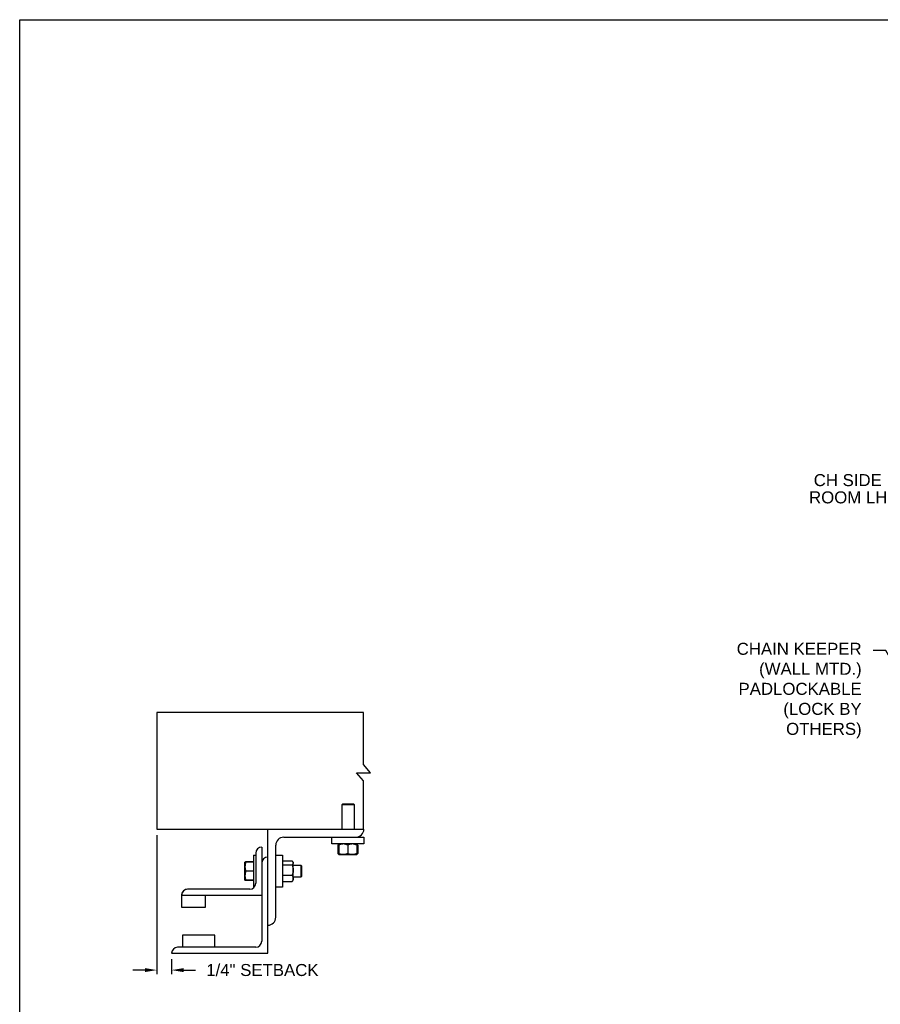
# Model space of a CAD drawing. Header units: inches. Extents: x 169.6 to 213.7, y 195.1 to 266.5.
# Tile 13 of 55: x 169.6 to 176.3, y 219.8 to 227.5. Entities that reach past the tile are written whole.
import ezdxf
from ezdxf import colors
from ezdxf.entities.mleader import LeaderData, LeaderLine
from ezdxf.math import Vec2, Vec3

# ---------------------------------------------------------------- set-up
doc = ezdxf.new("R2010")
doc.units = ezdxf.units.IN
doc.header["$LTSCALE"] = 0.25
doc.header["$MEASUREMENT"] = 0
doc.layers.add('ANNOTATIONS', color=1, linetype='Continuous')
doc.layers.add('DETAILS', color=4, linetype='Continuous')
doc.styles.add('ARIAL', font='arial.ttf', dxfattribs={"height": 0.09375})
doc.dimstyles.new('STANDARD$0', dxfattribs={"dimtxt": 0.09375, "dimasz": 0.09375, "dimexe": 0.03125, "dimexo": 0.046875, "dimgap": 0.09, "dimtad": 0, "dimtih": 1, "dimtoh": 1, "dimdec": 4, "dimzin": 0, "dimdsep": 46, "dimtxsty": 'ARIAL', "dimcen": 0.09, "dimadec": 0, "dimazin": 0, "dimtfac": 1, "dimtdec": 4, "dimtofl": 0, "dimtmove": 0, "dimatfit": 1, "dimfxl": 1, "dimtolj": 1, "dimtzin": 0, "dimarcsym": 0})

# ---------------------------------------------------------------- blocks, each defined once
blk = doc.blocks.new('*D47')
at = {"layer": 'ANNOTATIONS', "color": 0, "lineweight": -2, "transparency": 16777216}
for p, q in [((170.659, 221.1267), (170.659, 220.042)), ((170.7743, 220.1579), (170.7743, 220.042)), ((170.5653, 220.0733), (170.4715, 220.0733)), ((170.8681, 220.0733), (170.9618, 220.0733))]:
    blk.add_line(p, q, dxfattribs=at)
at = {"layer": 'ANNOTATIONS', "color": 0, "transparency": 16777216}
for points in [[(170.5653, 220.0889), (170.5653, 220.0577), (170.659, 220.0733)], [(170.8681, 220.0889), (170.8681, 220.0577), (170.7743, 220.0733)]]:
    blk.add_solid(points, dxfattribs=at)
at = {"layer": 'defpoints', "color": 0, "transparency": 16777216}
for p in [(170.659, 221.1735), (170.7743, 220.2048), (170.7743, 220.0733)]:
    blk.add_point(p, dxfattribs=at)
at = {"layer": 'ANNOTATIONS', "color": 0, "transparency": 16777216, "insert": (171.4827, 220.0733), "char_height": 0.09375, "attachment_point": 5, "style": 'ARIAL'}
blk.add_mtext('\\A1;1/4" SETBACK', dxfattribs=at)

msp = doc.modelspace()

# ---------------------------------------------------------------- linework, layer by layer
at = {"layer": 'defpoints'}
msp.add_lwpolyline([(189.05875, 214.75854), (169.58887, 214.75854), (169.58887, 227.49365), (189.05875, 227.49365)], close=True, dxfattribs=at)
at = {"layer": 'DETAILS'}
for p, q in [((172.32668, 221.61403), (172.27235, 221.67728)), ((172.27235, 221.55077), (172.21802, 221.61403)), ((172.21802, 221.61403), (172.32668, 221.61403)), ((172.11086, 221.37028), (172.10625, 221.36567)), ((172.10625, 221.17353), (172.10625, 221.36567)), ((172.10625, 221.36567), (172.2, 221.36567)), ((172.11086, 221.37028), (172.1954, 221.37028)), ((172.1954, 221.37028), (172.2, 221.36567)), ((172.2, 221.36567), (172.2, 221.17353)), ((171.52434, 220.20478), (171.52434, 221.17353)), ((171.64934, 221.11103), (172.27434, 221.11103)), ((172.02434, 221.05778), (172.02434, 221.11103)), ((172.27434, 221.11103), (172.27434, 221.05778)), ((171.47746, 221.0329), (171.47746, 220.29853)), ((171.58684, 220.48603), (171.58684, 221.04853)), ((172.27434, 221.05778), (172.02434, 221.05778)), ((172.07335, 221.0502), (172.07028, 221.0484)), ((172.07028, 221.0484), (172.07028, 220.98403)), ((172.07244, 221.0484), (172.07244, 220.98403)), ((172.07587, 221.05505), (172.07886, 221.05763)), ((172.07903, 221.04968), (172.07639, 221.0484)), ((172.07639, 221.0484), (172.07639, 220.98403)), ((172.07903, 221.0484), (172.07903, 220.98403)), ((172.14934, 221.0484), (172.14934, 220.98403)), ((172.21965, 221.0484), (172.21965, 220.98403)), ((172.22228, 221.0484), (172.22228, 220.98403)), ((172.22624, 221.0484), (172.22624, 220.98403)), ((172.2284, 221.0484), (172.2284, 220.98403)), ((171.41209, 220.9704), (171.43059, 220.9704)), ((171.41209, 220.9704), (171.41209, 220.7204)), ((171.43059, 220.98603), (171.43059, 220.75165)), ((171.58684, 220.9704), (171.64009, 220.9704)), ((171.64009, 220.9704), (171.64009, 220.7204)), ((172.07335, 220.98223), (172.07028, 220.98403)), ((172.07681, 220.98168), (172.07244, 220.98403)), ((172.07903, 220.97465), (172.07587, 220.97737)), ((172.07903, 220.98275), (172.07639, 220.98403)), ((172.07903, 220.97465), (172.21965, 220.97465)), ((171.34659, 220.91571), (171.3466, 220.91573)), ((171.34659, 220.91571), (171.34659, 220.91571)), ((171.34659, 220.77509), (171.34659, 220.91571)), ((171.41209, 220.91761), (171.35287, 220.91761)), ((171.41209, 220.91688), (171.35287, 220.91688)), ((171.41209, 220.91684), (171.35287, 220.91684)), ((171.41209, 220.91662), (171.35287, 220.91662)), ((171.41209, 220.91578), (171.35287, 220.91578)), ((171.64009, 220.91571), (171.64209, 220.91571)), ((171.64209, 220.7649), (171.64209, 220.9259)), ((171.64209, 220.9259), (171.71384, 220.9259)), ((171.64209, 220.8948), (171.71384, 220.8948)), ((171.71821, 220.92152), (171.72321, 220.91571)), ((171.72321, 220.77509), (171.72321, 220.91571)), ((171.72321, 220.89228), (171.78248, 220.89228)), ((171.78248, 220.89228), (171.78709, 220.88767)), ((171.78248, 220.89228), (171.78248, 220.79853)), ((171.78709, 220.88767), (171.78709, 220.80313)), ((171.41209, 220.84553), (171.35287, 220.84553)), ((171.64209, 220.8143), (171.71384, 220.8143)), ((171.78248, 220.79853), (171.72321, 220.79853)), ((171.78709, 220.80313), (171.78248, 220.79853)), ((171.34659, 220.77509), (171.34659, 220.77509)), ((171.3466, 220.77506), (171.3466, 220.77507)), ((171.34661, 220.77506), (171.3466, 220.77506)), ((171.34664, 220.77501), (171.34661, 220.77506)), ((171.35264, 220.77502), (171.35287, 220.77418)), ((171.35264, 220.77402), (171.35287, 220.77319)), ((171.41209, 220.77516), (171.35287, 220.77516)), ((171.41209, 220.77502), (171.35287, 220.77502)), ((171.41209, 220.77418), (171.35287, 220.77418)), ((171.41209, 220.77397), (171.35287, 220.77397)), ((171.41209, 220.77393), (171.35287, 220.77393)), ((171.41209, 220.77319), (171.35287, 220.77319)), ((171.41865, 220.7204), (171.41209, 220.7204)), ((171.64009, 220.7204), (171.58684, 220.7204)), ((171.64209, 220.77509), (171.64009, 220.77509)), ((171.64209, 220.7649), (171.71384, 220.7649)), ((171.72321, 220.77509), (171.71821, 220.76928)), ((170.85246, 220.66131), (170.85246, 220.56415)), ((170.85246, 220.6579), (171.47746, 220.6579)), ((171.38371, 220.70478), (170.89934, 220.70478)), ((171.03996, 220.56415), (171.03996, 220.6579)), ((170.85246, 220.56415), (171.03996, 220.56415)), ((171.11028, 220.3454), (170.86028, 220.3454)), ((170.86028, 220.3454), (170.86028, 220.25165)), ((171.11028, 220.25165), (171.11028, 220.3454)), ((171.43059, 220.25165), (170.82121, 220.25165)), ((170.77434, 220.20478), (171.52434, 220.20478))]:
    msp.add_line(p, q, dxfattribs=at)
for points in [[(172.27235, 221.67728), (172.27235, 222.08553), (170.65901, 222.08553), (170.65901, 221.17353), (172.27434, 221.17353)], [(172.27235, 221.17353), (172.27235, 221.55077)]]:
    msp.add_lwpolyline(points, dxfattribs=at)
for centre, radius, start, end in [((172.21184, 221.17353), 0.0625, 270, 0), ((171.64934, 221.04853), 0.0625, 90, 180), ((171.47746, 220.98603), 0.04688, 90, 180), ((171.52434, 220.9079), 0.04688, 90, 180), ((171.38371, 220.75165), 0.04688, 270, 0), ((170.89769, 220.65954), 0.04527, 87.917978, 177.754387), ((170.89934, 220.6579), 0.04688, 90, 180), ((171.52434, 220.48603), 0.0625, 270, 0), ((170.82121, 220.20478), 0.04688, 90, 180), ((171.43059, 220.29853), 0.04688, 270, 0)]:
    msp.add_arc(centre, radius, start, end, dxfattribs=at)
for points, knots in [([(172.07028, 221.0484), (172.07209, 221.05127), (172.07391, 221.05415), (172.07586, 221.05504), (172.07587, 221.05504)], [0, 0, 0, 0, 0.9933256, 1, 1, 1, 1]), ([(172.07244, 221.0484), (172.07311, 221.04977), (172.07471, 221.053), (172.07646, 221.05594), (172.07755, 221.05642), (172.07766, 221.05647)], [0, 0, 0, 0, 0.3986092, 0.9431068, 1, 1, 1, 1]), ([(172.07903, 221.05171), (172.07851, 221.05151), (172.07625, 221.05067), (172.0741, 221.04939), (172.07244, 221.0484)], [0, 0, 0, 0, 0.2278411, 1, 1, 1, 1]), ([(172.11418, 221.05778), (172.10926, 221.05742), (172.09924, 221.05669), (172.08759, 221.05249), (172.08096, 221.04932), (172.07903, 221.0484)], [0, 0, 0, 0, 0.4062906, 0.8272664, 1, 1, 1, 1]), ([(172.07903, 221.0484), (172.07903, 221.04979), (172.07903, 221.05309), (172.07903, 221.05689), (172.07903, 221.05748), (172.07903, 221.05778)], [0, 0, 0, 0, 0.2654599, 0.6280765, 1, 1, 1, 1]), ([(172.14934, 221.0484), (172.14387, 221.05086), (172.13274, 221.05588), (172.12058, 221.05776), (172.11435, 221.05778), (172.11418, 221.05778)], [0, 0, 0, 0, 0.4843414, 0.9863277, 1, 1, 1, 1]), ([(172.18449, 221.05778), (172.17957, 221.05742), (172.16955, 221.05669), (172.1579, 221.05249), (172.15127, 221.04932), (172.14934, 221.0484)], [0, 0, 0, 0, 0.4062906, 0.8272664, 1, 1, 1, 1]), ([(172.21965, 221.0484), (172.21418, 221.05086), (172.20305, 221.05588), (172.19089, 221.05776), (172.18466, 221.05778), (172.18449, 221.05778)], [0, 0, 0, 0, 0.4843414, 0.9863277, 1, 1, 1, 1]), ([(172.21965, 221.0484), (172.21965, 221.04979), (172.21965, 221.05309), (172.21965, 221.05689), (172.21965, 221.05748), (172.21965, 221.05778)], [0, 0, 0, 0, 0.2654599, 0.6280765, 1, 1, 1, 1]), ([(172.21982, 221.05747), (172.22012, 221.05706), (172.2208, 221.05615), (172.22162, 221.05239), (172.22212, 221.04939), (172.22228, 221.0484)], [0, 0, 0, 0, 0.3617833, 0.7904142, 1, 1, 1, 1]), ([(172.22102, 221.05632), (172.22129, 221.05617), (172.2226, 221.05543), (172.22434, 221.05236), (172.22577, 221.04938), (172.22624, 221.0484)], [0, 0, 0, 0, 0.1517545, 0.7214422, 1, 1, 1, 1]), ([(172.2284, 221.0484), (172.22659, 221.05127), (172.22477, 221.05415), (172.22281, 221.05504), (172.2228, 221.05504)], [0, 0, 0, 0, 0.9933256, 1, 1, 1, 1]), ([(172.07028, 220.98403), (172.07209, 220.98116), (172.07391, 220.97827), (172.07586, 220.97739), (172.07587, 220.97738)], [0, 0, 0, 0, 0.9933256, 1, 1, 1, 1]), ([(172.07244, 220.98403), (172.07311, 220.98266), (172.07471, 220.97943), (172.07646, 220.97649), (172.07755, 220.97601), (172.07766, 220.97596)], [0, 0, 0, 0, 0.3986092, 0.9431068, 1, 1, 1, 1]), ([(172.07639, 220.98403), (172.07663, 220.98264), (172.07719, 220.97936), (172.07802, 220.97588), (172.07861, 220.97533), (172.07886, 220.9751)], [0, 0, 0, 0, 0.3000169, 0.709838, 1, 1, 1, 1]), ([(172.11418, 220.97465), (172.10926, 220.97501), (172.09924, 220.97573), (172.08759, 220.97994), (172.08096, 220.98311), (172.07903, 220.98403)], [0, 0, 0, 0, 0.4062906, 0.8272664, 1, 1, 1, 1]), ([(172.07903, 220.98403), (172.07903, 220.98263), (172.07903, 220.97934), (172.07903, 220.97554), (172.07903, 220.97495), (172.07903, 220.97465)], [0, 0, 0, 0, 0.2654599, 0.6280765, 1, 1, 1, 1]), ([(172.14934, 220.98403), (172.14387, 220.98156), (172.13274, 220.97655), (172.12058, 220.97467), (172.11435, 220.97465), (172.11418, 220.97465)], [0, 0, 0, 0, 0.4843414, 0.9863277, 1, 1, 1, 1]), ([(172.18449, 220.97465), (172.17957, 220.97501), (172.16955, 220.97573), (172.1579, 220.97994), (172.15127, 220.98311), (172.14934, 220.98403)], [0, 0, 0, 0, 0.4062906, 0.8272664, 1, 1, 1, 1]), ([(172.21965, 220.98403), (172.21418, 220.98156), (172.20305, 220.97655), (172.19089, 220.97467), (172.18466, 220.97465), (172.18449, 220.97465)], [0, 0, 0, 0, 0.4843414, 0.9863277, 1, 1, 1, 1]), ([(172.21965, 220.98403), (172.21965, 220.98263), (172.21965, 220.97934), (172.21965, 220.97554), (172.21965, 220.97495), (172.21965, 220.97465)], [0, 0, 0, 0, 0.2654599, 0.6280765, 1, 1, 1, 1]), ([(172.21982, 220.97496), (172.22012, 220.97537), (172.2208, 220.97628), (172.22162, 220.98004), (172.22212, 220.98304), (172.22228, 220.98403)], [0, 0, 0, 0, 0.3612738, 0.7902469, 1, 1, 1, 1]), ([(172.22102, 220.9761), (172.22129, 220.97626), (172.2226, 220.97699), (172.22434, 220.98007), (172.22577, 220.98305), (172.22624, 220.98403)], [0, 0, 0, 0, 0.1517545, 0.7214422, 1, 1, 1, 1]), ([(172.2284, 220.98403), (172.22659, 220.98116), (172.22477, 220.97827), (172.22281, 220.97739), (172.2228, 220.97738)], [0, 0, 0, 0, 0.99332562, 1, 1, 1, 1]), ([(171.35287, 220.91578), (171.35111, 220.91008), (171.34757, 220.89856), (171.34692, 220.88666), (171.34659, 220.88066)], [0, 0, 0, 0, 0.495458, 1, 1, 1, 1]), ([(171.34659, 220.91571), (171.3468, 220.91572), (171.34723, 220.91574), (171.34991, 220.91576), (171.35211, 220.91578), (171.35287, 220.91578)], [0, 0, 0, 0, 0.3928666, 0.791696, 1, 1, 1, 1]), ([(171.34659, 220.88066), (171.3466, 220.87982), (171.34665, 220.87352), (171.34802, 220.86163), (171.35124, 220.85093), (171.35287, 220.84553)], [0, 0, 0, 0, 0.0701027, 0.5307909, 1, 1, 1, 1]), ([(171.35287, 220.91662), (171.35152, 220.91651), (171.34882, 220.91627), (171.34692, 220.91597), (171.34672, 220.91579), (171.34665, 220.91573)], [0, 0, 0, 0, 0.3988306, 0.8014975, 1, 1, 1, 1]), ([(171.35287, 220.91684), (171.35152, 220.91669), (171.34882, 220.9164), (171.34693, 220.91603), (171.34673, 220.91581), (171.34667, 220.91574)], [0, 0, 0, 0, 0.4027738, 0.8094217, 1, 1, 1, 1]), ([(171.35287, 220.91761), (171.35153, 220.91736), (171.34883, 220.91686), (171.34698, 220.91625), (171.34678, 220.9159), (171.34672, 220.9158)], [0, 0, 0, 0, 0.4181214, 0.8402647, 1, 1, 1, 1]), ([(171.71384, 220.9259), (171.71523, 220.92458), (171.71853, 220.92147), (171.72233, 220.91628), (171.72292, 220.91234), (171.72321, 220.91035)], [0, 0, 0, 0, 0.2654599, 0.6280765, 1, 1, 1, 1]), ([(171.72321, 220.91035), (171.7232, 220.91), (171.72314, 220.90767), (171.7216, 220.90332), (171.71785, 220.89851), (171.71483, 220.89572), (171.71384, 220.8948)], [0, 0, 0, 0, 0.0665323, 0.4352826, 0.8145508, 1, 1, 1, 1]), ([(171.71384, 220.8948), (171.7163, 220.88854), (171.72132, 220.8758), (171.7232, 220.86188), (171.72321, 220.85474), (171.72321, 220.85455)], [0, 0, 0, 0, 0.4843414, 0.9863277, 1, 1, 1, 1]), ([(171.35287, 220.84553), (171.35111, 220.83982), (171.34757, 220.82829), (171.34692, 220.81636), (171.34659, 220.81035)], [0, 0, 0, 0, 0.495458, 1, 1, 1, 1]), ([(171.34659, 220.81035), (171.3466, 220.80951), (171.34665, 220.80319), (171.34802, 220.79128), (171.35124, 220.78056), (171.35287, 220.77516)], [0, 0, 0, 0, 0.07010266, 0.53079095, 1, 1, 1, 1]), ([(171.72321, 220.85455), (171.72286, 220.84892), (171.72213, 220.83745), (171.71793, 220.82411), (171.71476, 220.81651), (171.71384, 220.8143)], [0, 0, 0, 0, 0.4062906, 0.8272664, 1, 1, 1, 1]), ([(171.71384, 220.8143), (171.7163, 220.81046), (171.72132, 220.80264), (171.7232, 220.7941), (171.72321, 220.78972), (171.72321, 220.7896)], [0, 0, 0, 0, 0.48434141, 0.98632773, 1, 1, 1, 1]), ([(171.72321, 220.7896), (171.72286, 220.78614), (171.72213, 220.77911), (171.71793, 220.77092), (171.71476, 220.76626), (171.71384, 220.7649)], [0, 0, 0, 0, 0.4062906, 0.8272664, 1, 1, 1, 1]), ([(171.35287, 220.77516), (171.35211, 220.77515), (171.34993, 220.77514), (171.34725, 220.77512), (171.34681, 220.7751), (171.34659, 220.77509)], [0, 0, 0, 0, 0.2083045, 0.6015254, 1, 1, 1, 1]), ([(171.34659, 220.77509), (171.34666, 220.77508), (171.34687, 220.77507), (171.3488, 220.77505), (171.35151, 220.77503), (171.35287, 220.77502)], [0, 0, 0, 0, 0.2297304, 0.61267, 1, 1, 1, 1]), ([(171.71805, 220.76938), (171.71764, 220.7688), (171.71653, 220.76727), (171.71488, 220.76581), (171.71384, 220.7649)], [0, 0, 0, 0, 0.3743224, 1, 1, 1, 1])]:
    msp.add_open_spline(points, degree=3, knots=knots, dxfattribs=at)

# ---------------------------------------------------------------- texts
at = {"layer": 'ANNOTATIONS', "insert": (175.64427, 223.9457), "char_height": 0.09375, "width": 0.7986682, "attachment_point": 1, "line_spacing_factor": 0.86134, "style": 'ARIAL'}
msp.add_mtext('\\pi0.1405;CH SIDE \\P\\pi0.10414;ROOM LH', dxfattribs=at)

# ---------------------------------------------------------------- dimensions: what is measured, and where the dimension line sits
at = {"layer": 'ANNOTATIONS'}
dim = msp.add_linear_dim(base=(170.77434, 220.07329), p1=(170.65901, 221.17353), p2=(170.77434, 220.20478), text='1/4" SETBACK', dimstyle='STANDARD$0', override={"dimarcsym": 1}, dxfattribs=at)
dim.commit()
dim.dimension.update_dxf_attribs({"geometry": '*D47', "text_midpoint": (171.48273, 220.07329), "dimtype": 160})

# ---------------------------------------------------------------- leaders
ml = msp.add_multileader_mtext('Standard', dxfattribs=at)
ml.set_content('CHAIN KEEPER\\P(WALL MTD.)\\PPADLOCKABLE\\P(LOCK BY OTHERS)', color=256, style='ARIAL')
ml.set_leader_properties()
ml.build(insert=Vec2(0, 0))
ml.multileader.update_dxf_attribs({"dogleg_length": 0.36, "arrow_head_size": 0.09375})
ctx = ml.context
ctx.base_point, ctx.char_height, ctx.arrow_head_size, ctx.landing_gap_size, ctx.plane_origin = Vec3(175.10172, 222.56801), 0.09375, 0.09375, 0.09, Vec3(171.75819, 221.34238)
ctx.text_align_type = 2
notes = []
notes.append((ctx, [(1, (1, 1, 0), (176.34673, 222.56801), (-1, 0), 0.09796, [(0, [(176.59152, 222.14167)], 0, [])])]))
ctx.mtext.insert, ctx.mtext.width, ctx.mtext.alignment, ctx.mtext.flow_direction = Vec3(176.15877, 222.62867), 1.0279765, 3, 5
for ctx, leaders in notes:
    for number, flags, end, landing, length, lines in leaders:
        leader = LeaderData()
        leader.index, (leader.has_last_leader_line, leader.has_dogleg_vector, leader.attachment_direction) = number, flags
        leader.last_leader_point, leader.dogleg_vector, leader.dogleg_length = Vec3(end), Vec3(landing), length
        for number, points, colour, breaks in lines:
            line = LeaderLine()
            line.index, line.vertices, line.color, line.breaks = number, Vec3.list(points), colors.encode_raw_color(colour), breaks
            leader.lines.append(line)
        ctx.leaders.append(leader)

doc.saveas('drawing.dxf')
